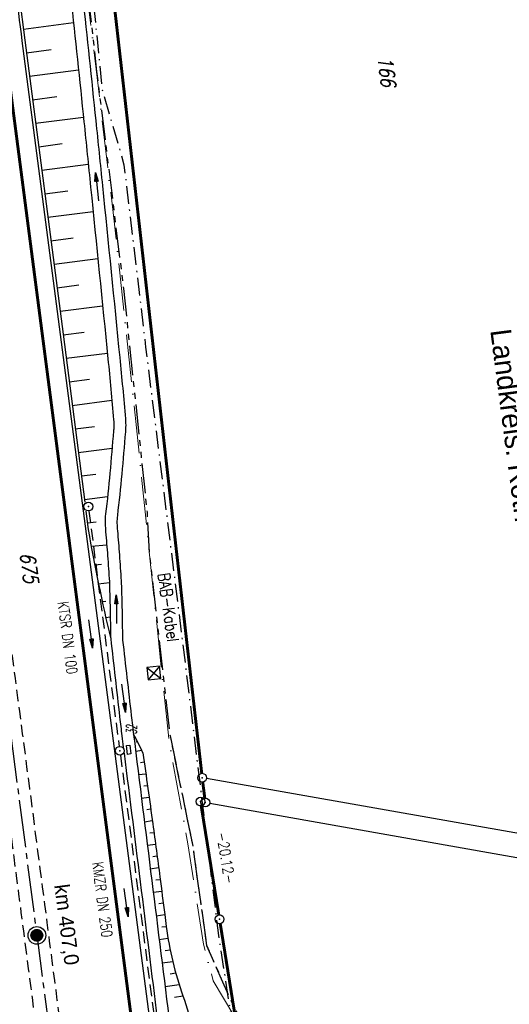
# Model space of a CAD drawing. Extents: x 445979 to 446615, y 447871 to 449065.
# Tile 16 of 47: x 446320 to 446403, y 448178 to 448344. Entities that reach past the tile are written whole.
import ezdxf
from ezdxf.enums import TextEntityAlignment as Align

# ---------------------------------------------------------------- set-up
doc = ezdxf.new("R2010")
doc.units = 0
doc.header["$LTSCALE"] = 2
doc.header["$MEASUREMENT"] = 0
for name, pattern in [('ACHSE', [5.5, 4, -0.5, 0.5, -0.5]), ('AUSGEZOGEN', [0]), ('BAB-FM2', [2.6, 1.5, -0.5, 0.1, -0.5]), ('GESTRICH-X2', [1.5, 1, -0.5]), ('LWL', [6.001, 4, -1, 0.001, -1]), ('PHANTOMX2', [5, 2.5, -0.5, 0.5, -0.5, 0.5, -0.5])]:
    doc.linetypes.add(name, pattern=pattern)
doc.layers.get('0').update_dxf_attribs({"linetype": 'AUSGEZOGEN'})
for name, color, linetype in [('199-ABSTAND', 8, 'AUSGEZOGEN'), ('199-FLSTNR', 8, 'AUSGEZOGEN'), ('199-FLSTNR-BAB', 7, 'AUSGEZOGEN'), ('199-GRENZL', 8, 'AUSGEZOGEN'), ('199-GRENZL-BAB', 7, 'AUSGEZOGEN'), ('199-GRENZP-BAB', 7, 'AUSGEZOGEN'), ('ACHSETOP', 250, 'ACHSE'), ('ANMERKUNG', 7, 'CONTINUOUS'), ('BAB_FM', 5, 'BAB-FM2'), ('BOESCHG', 250, 'AUSGEZOGEN'), ('FBRTOP', 250, 'AUSGEZOGEN'), ('GRABEN', 250, 'AUSGEZOGEN'), ('HEKT_B', 250, 'CONTINUOUS'), ('KANAL', 7, 'GESTRICH-X2'), ('Lichtwellenleiter COLT', 46, 'PHANTOMX2'), ('Lichtwellenleiter GLH', 46, 'PHANTOMX2'), ('MS-UEBERFAHRT', 250, 'GESTRICH-X2'), ('MULDE', 250, 'AUSGEZOGEN'), ('PFEIL', 7, 'CONTINUOUS'), ('PFEILTOP', 200, 'AUSGEZOGEN'), ('SCHRIFT', 7, 'AUSGEZOGEN'), ('SCHSYMBOL', 200, 'AUSGEZOGEN'), ('SIGNATUR', 4, 'AUSGEZOGEN'), ('TEXTO', 4, 'CONTINUOUS')]:
    doc.layers.add(name, color=color, linetype=linetype)
doc.styles.add('ROMANS', font='romans.shx', dxfattribs={"width": 0.8})
doc.styles.add('UNIR-H', font='unir_h.shx', dxfattribs={"width": 0.8})

# ---------------------------------------------------------------- blocks, each defined once
blk = doc.blocks.new('SCHA-Q')
for p, q in [((-1.5, 1.5), (1.5, -1.5)), ((-1.5, -1.5), (1.5, 1.5)), ((1.5, 1.5), (-1.5, 1.5)), ((-1.5, 1.5), (-1.5, -1.5)), ((1.5, -1.5), (1.5, 1.5)), ((-1.5, -1.5), (1.5, -1.5))]:
    blk.add_line(p, q)
blk.add_point((0, 0))
blk = doc.blocks.new('*X15')
at = {"color": 0}
for p, q in [((212.23, 257.39), (213.24, 258.4)), ((212.24, 257.33), (213.31, 258.4)), ((212.24, 257.47), (213.17, 258.4)), ((212.24, 257.26), (213.37, 258.39)), ((212.24, 257.55), (213.09, 258.39)), ((212.25, 257.2), (213.43, 258.38)), ((212.26, 257.63), (213, 258.37)), ((212.27, 257.14), (213.49, 258.37)), ((212.28, 257.09), (213.55, 258.35)), ((212.29, 257.73), (212.9, 258.35)), ((212.3, 257.04), (213.6, 258.33)), ((212.32, 256.99), (213.65, 258.31)), ((212.34, 257.86), (212.78, 258.29)), ((212.35, 256.94), (213.69, 258.29)), ((212.37, 256.9), (213.74, 258.26)), ((212.4, 256.85), (213.78, 258.24)), ((212.43, 256.81), (213.83, 258.21)), ((212.46, 256.77), (213.86, 258.18)), ((212.49, 256.73), (213.9, 258.14)), ((212.53, 256.7), (213.94, 258.11)), ((212.56, 256.66), (213.97, 258.07)), ((212.6, 256.63), (214.01, 258.03)), ((212.64, 256.6), (214.04, 257.99)), ((212.68, 256.57), (214.07, 257.95)), ((212.73, 256.54), (214.09, 257.91)), ((212.77, 256.52), (214.12, 257.86)), ((212.82, 256.49), (214.14, 257.82)), ((212.87, 256.47), (214.16, 257.77)), ((212.92, 256.45), (214.18, 257.72)), ((212.97, 256.44), (214.2, 257.66)), ((213.03, 256.42), (214.21, 257.6)), ((213.09, 256.41), (214.22, 257.54)), ((213.16, 256.41), (214.23, 257.48)), ((213.22, 256.4), (214.23, 257.41)), ((213.3, 256.41), (214.23, 257.34)), ((213.38, 256.41), (214.22, 257.26)), ((213.46, 256.43), (214.2, 257.17)), ((213.56, 256.46), (214.18, 257.07)), ((213.69, 256.51), (214.12, 256.95))]:
    blk.add_line(p, q, dxfattribs=at)
blk = doc.blocks.new('SRMAST2')
at = {"color": 0}
blk.add_circle((0, 0), 0.999, dxfattribs=at)
blk.add_point((0, 0), dxfattribs=at)
blk.add_blockref('*X15', (-213.23, -257.4))
blk = doc.blocks.new('PP')
at = {"color": 0}
blk.add_circle((0, -0.01), 1.49, dxfattribs=at)
blk.add_point((0, 0), dxfattribs=at)
blk = doc.blocks.new('GST')
at = {"color": 0}
blk.add_circle((0, 0), 0.75, dxfattribs=at)
blk.add_point((0, 0), dxfattribs=at)
blk = doc.blocks.new('10')
blk.add_blockref('GST', (0, 0))
blk = doc.blocks.new('13')
blk.add_lwpolyline([(0.76, 1.22), (-0.75, 1.22), (-0.75, 1.8), (0.76, 1.8)], close=True)
at = {"rotation": 180}
blk.add_blockref('GST', (0, 0), dxfattribs=at)
blk = doc.blocks.new('PFEIL2')
at = {"color": 0}
for p, q in [((0.88, 0), (-2.4, -0.01)), ((0.88, -0.27), (0.88, 0.28)), ((0.88, 0.28), (2.43, 0.01)), ((0.91, 0.27), (0.88, 0.26)), ((0.97, 0.26), (0.88, 0.25)), ((1.02, 0.25), (0.88, 0.23)), ((1.07, 0.24), (0.88, 0.21)), ((1.13, 0.23), (0.88, 0.19)), ((1.18, 0.22), (0.88, 0.17)), ((1.24, 0.21), (0.88, 0.15)), ((1.29, 0.21), (0.88, 0.14)), ((1.34, 0.2), (0.88, 0.12)), ((1.4, 0.19), (0.88, 0.1)), ((1.45, 0.18), (0.88, 0.08)), ((1.51, 0.17), (0.88, 0.06)), ((1.56, 0.16), (0.88, 0.04)), ((1.61, 0.15), (0.88, 0.02)), ((1.67, 0.14), (0.88, 0.01)), ((1.72, 0.13), (0.88, -0.01)), ((1.78, 0.12), (0.88, -0.03)), ((1.83, 0.11), (0.88, -0.05)), ((1.88, 0.1), (0.88, -0.07)), ((1.94, 0.09), (0.88, -0.09)), ((2.05, 0.08), (0.88, -0.12)), ((1.99, 0.08), (0.88, -0.11)), ((2.1, 0.07), (0.88, -0.14)), ((2.15, 0.06), (0.88, -0.16)), ((2.21, 0.05), (0.88, -0.18)), ((2.26, 0.04), (0.88, -0.2)), ((2.32, 0.03), (0.88, -0.22)), ((2.37, 0.02), (0.88, -0.23)), ((2.42, 0.01), (0.88, -0.25)), ((2.43, 0.01), (0.88, -0.27))]:
    blk.add_line(p, q, dxfattribs=at)

msp = doc.modelspace()

# ---------------------------------------------------------------- linework, layer by layer
at = {"layer": '199-GRENZL'}
for p, q in [((446461.48, 448196.76), (446351.75, 448216.15)), ((446352.27, 448211.98), (446453.04, 448194.17))]:
    msp.add_line(p, q, dxfattribs=at)
at = {"layer": '199-GRENZL-BAB', "const_width": 0.5, "flags": 128}
for points in [[(446350.93, 448217.03), (446320.82, 448481.72)], [(446351.44, 448212.85), (446351.1, 448215.54)], [(446353.81, 448193.15), (446350.84, 448211.53)], [(446354.05, 448191.67), (446362.12, 448141.49)]]:
    msp.add_lwpolyline(points, dxfattribs=at)
at = {"layer": 'ACHSETOP'}
msp.add_line((446310.22, 448288.86), (446329.58, 448140.12), dxfattribs=at)
at = {"layer": 'BAB_FM', "flags": 128}
msp.add_lwpolyline([(446328.48, 448388.07), (446334.15, 448332.34), (446337.82, 448319.71), (446341.47, 448288.92), (446347.67, 448239.31), (446353.75, 448189.68), (446361.43, 448140.25), (446365.22, 448110.78), (446367.72, 448090.65), (446373.64, 448041), (446379.82, 447991.38), (446383.77, 447958.62), (446392.69, 447959.78)], dxfattribs=at)
at = {"layer": 'BOESCHG'}
for p, q in [((446320.85, 448342.58), (446329.32, 448343.68)), ((446321.37, 448338.61), (446325.55, 448339.16)), ((446321.89, 448334.65), (446330.15, 448335.72)), ((446322.4, 448330.68), (446326.48, 448331.21)), ((446322.92, 448326.71), (446330.98, 448327.76)), ((446323.44, 448322.75), (446327.42, 448323.27)), ((446323.95, 448318.78), (446331.8, 448319.8)), ((446324.47, 448314.82), (446328.34, 448315.32)), ((446324.98, 448310.85), (446332.61, 448311.84)), ((446325.5, 448306.88), (446329.26, 448307.37)), ((446326.02, 448302.92), (446333.42, 448303.88)), ((446326.53, 448298.95), (446330.18, 448299.42)), ((446327.05, 448294.98), (446334.22, 448295.92)), ((446327.57, 448291.02), (446331.09, 448291.47)), ((446328.08, 448287.05), (446335.02, 448287.94)), ((446328.59, 448283.08), (446332, 448283.52)), ((446329.1, 448279.11), (446335.78, 448279.97)), ((446329.61, 448275.15), (446332.86, 448275.56)), ((446330.12, 448271.18), (446335.82, 448271.91)), ((446330.63, 448267.21), (446333.05, 448267.52)), ((446331.14, 448263.25), (446335.06, 448263.75)), ((446331.65, 448259.28), (446333.14, 448259.47)), ((446332.3, 448255.34), (446334.91, 448255.57)), ((446332.89, 448252.19), (446334.04, 448252.32)), ((446333.48, 448249.02), (446335.36, 448249.21)), ((446334.15, 448246.03), (446334.77, 448246.1)), ((446334.75, 448243.33), (446335.5, 448243.43)), ((446340.13, 448222.33), (446339.89, 448222.26)), ((446340.82, 448220.9), (446339.79, 448220.72)), ((446340.62, 448218.87), (446341.21, 448218.95)), ((446340.28, 448216.81), (446341.48, 448216.97)), ((446341.14, 448214.91), (446341.76, 448214.99)), ((446340.77, 448212.84), (446342.03, 448213.01)), ((446341.66, 448210.94), (446342.3, 448211.03)), ((446341.27, 448208.87), (446342.57, 448209.05)), ((446342.18, 448206.97), (446342.84, 448207.07)), ((446341.77, 448204.9), (446343.11, 448205.08)), ((446342.7, 448203.01), (446343.38, 448203.1)), ((446342.26, 448200.93), (446343.65, 448201.12)), ((446343.21, 448199.05), (446343.92, 448199.14)), ((446342.76, 448196.97), (446344.18, 448197.15)), ((446343.72, 448195.08), (446344.43, 448195.17)), ((446343.25, 448193), (446344.69, 448193.19)), ((446344.22, 448191.11), (446344.94, 448191.2)), ((446343.75, 448189.01), (446345.23, 448189.23)), ((446344.76, 448187.13), (446345.6, 448187.26)), ((446344.25, 448185.04), (446346.03, 448185.3)), ((446345.6, 448183.21), (446346.54, 448183.35)), ((446344.75, 448181.07), (446347.11, 448181.42)), ((446346.32, 448179.28), (446347.76, 448179.49))]:
    msp.add_line(p, q, dxfattribs=at)
for points in [[(446295.04, 448540.91), (446298.51, 448514.24), (446301.74, 448489.45), (446304.96, 448464.66), (446308.19, 448439.87), (446311.42, 448415.08), (446316.26, 448377.89), (446321.1, 448340.7), (446327.55, 448291.12), (446331.2, 448262.77)], [(446331.4, 448261.28), (446331.79, 448258.18)]]:
    msp.add_lwpolyline(points, dxfattribs=at)
msp.add_lwpolyline([(446341.01, 448220.47, -0.001449), (446342.68, 448208.5, -0.001938), (446343.87, 448199.55, -0.000369), (446344.68, 448193.21, 0.001152), (446344.94, 448191.18, 0.052653), (446347.76, 448179.48, -0.040271), (446350.91, 448167.72)], format="xyb", dxfattribs=at)
msp.add_arc((446631.03, 448310.02), 303.7, 189.8298, 193.382, dxfattribs=at)
at = {"layer": 'FBRTOP', "const_width": 0.5}
for points in [[(446307.97, 448414.63, 0.000001), (446312.81, 448377.44, -0.000001), (446317.65, 448340.25), (446324.1, 448290.67), (446343.46, 448141.93, -0.000003), (446347.78, 448108.74, 0.000004)], [(446280.2, 448411.01, 0.000001), (446285.04, 448373.83, -0.000001), (446289.88, 448336.64), (446296.34, 448287.06), (446297.94, 448274.7, -0.000004)]]:
    msp.add_lwpolyline(points, format="xyb", dxfattribs=at)
at = {"layer": 'FBRTOP'}
for points in [[(446284.92, 448350.29, -0.000569), (446286.46, 448338.55, -0.000027), (446287.08, 448333.75, -0.000007), (446289.69, 448313.68, -0.000039), (446290.38, 448308.33, -0.000011), (446292.92, 448288.79, -0.001957), (446294.32, 448277.61, -0.005659), (446294.75, 448273.74, -0.008178), (446294.86, 448272.41, -0.02248), (446294.87, 448271.93, -0.002011), (446294.85, 448271.17, 0.00093), (446294.8, 448269.53, 0.000345), (446294.74, 448267.62, 0.00127), (446294.73, 448267.09, 0.026277), (446294.76, 448266.25, 0.011347), (446294.96, 448264.3, 0.000134), (446295.64, 448259.05, 0.000036), (446298.19, 448239.42, 0.000002), (446300.71, 448220.06, -0.000009), (446301.39, 448214.83, -0.000327), (446302.98, 448202.47, 0.000286), (446304.58, 448190.11, 0.001369), (446306.24, 448177.62, -0.00141), (446307.84, 448165.48, -0.000091)], [(446294.81, 448538.97), (446298.03, 448514.18), (446301.26, 448489.39), (446304.49, 448464.6), (446307.71, 448439.8), (446310.94, 448415.01, 0.000001), (446315.78, 448377.83, -0.000001), (446320.62, 448340.64), (446327.08, 448291.06)], [(446276.85, 448412.78, -0.000015), (446279.81, 448389.6, 0.000226)], [(446327.08, 448291.06), (446346.44, 448142.31, -0.000003), (446350.76, 448109.13, 0.000004)], [(446308.68, 448159.02, -0.000032), (446311.04, 448140.73, -0.00014)]]:
    msp.add_lwpolyline(points, format="xyb", dxfattribs=at)
at = {"layer": 'GRABEN'}
for p, q in [((446320.85, 448342.58), (446320.86, 448342.58)), ((446320.85, 448342.58), (446320.86, 448342.58)), ((446321.37, 448338.61), (446321.37, 448338.61)), ((446321.37, 448338.61), (446321.37, 448338.61)), ((446321.89, 448334.65), (446321.89, 448334.65)), ((446321.89, 448334.65), (446321.89, 448334.65)), ((446322.4, 448330.68), (446322.4, 448330.68)), ((446322.4, 448330.68), (446322.4, 448330.68)), ((446322.92, 448326.71), (446322.92, 448326.72)), ((446322.92, 448326.71), (446322.92, 448326.72)), ((446323.44, 448322.75), (446323.44, 448322.75)), ((446323.44, 448322.75), (446323.44, 448322.75)), ((446323.95, 448318.78), (446323.95, 448318.78)), ((446323.95, 448318.78), (446323.95, 448318.78)), ((446324.47, 448314.82), (446324.47, 448314.82)), ((446324.47, 448314.82), (446324.47, 448314.82)), ((446324.98, 448310.85), (446324.99, 448310.85)), ((446324.98, 448310.85), (446324.99, 448310.85)), ((446325.5, 448306.88), (446325.5, 448306.88)), ((446325.5, 448306.88), (446325.5, 448306.88)), ((446326.02, 448302.92), (446326.02, 448302.92)), ((446326.02, 448302.92), (446326.02, 448302.92)), ((446326.53, 448298.95), (446326.54, 448298.95)), ((446326.53, 448298.95), (446326.53, 448298.95)), ((446327.05, 448294.98), (446327.05, 448294.98)), ((446327.05, 448294.98), (446327.05, 448294.98)), ((446327.57, 448291.02), (446327.57, 448291.02)), ((446327.57, 448291.02), (446327.57, 448291.02)), ((446328.08, 448287.05), (446328.08, 448287.05)), ((446328.08, 448287.05), (446328.08, 448287.05)), ((446328.59, 448283.08), (446328.59, 448283.08)), ((446328.59, 448283.08), (446328.59, 448283.08)), ((446329.1, 448279.11), (446329.1, 448279.11)), ((446329.1, 448279.11), (446329.1, 448279.11)), ((446329.61, 448275.15), (446329.61, 448275.15)), ((446329.61, 448275.15), (446329.61, 448275.15)), ((446330.12, 448271.18), (446330.12, 448271.18)), ((446330.12, 448271.18), (446330.12, 448271.18)), ((446330.63, 448267.21), (446330.63, 448267.21)), ((446330.63, 448267.21), (446330.63, 448267.21)), ((446331.14, 448263.25), (446331.14, 448263.25)), ((446331.14, 448263.25), (446331.14, 448263.25)), ((446331.65, 448259.28), (446331.65, 448259.28)), ((446331.65, 448259.28), (446331.65, 448259.28))]:
    msp.add_line(p, q, dxfattribs=at)
at = {"layer": 'KANAL'}
msp.add_line((446331.91, 448261.28), (446337, 448221.56), dxfattribs=at)
at = {"layer": 'KANAL', "linetype": 'GESTRICH-X2'}
msp.add_line((446337.22, 448220.09), (446343.5, 448171.19), dxfattribs=at)
at = {"layer": 'Lichtwellenleiter COLT', "linetype": 'LWL', "lineweight": 0, "flags": 128}
msp.add_lwpolyline([(446368.65, 448155.34), (446352.87, 448182.03), (446351.2, 448188.23), (446348.61, 448205.11), (446345.43, 448222.25), (446339.92, 448275.34), (446336.22, 448309.7), (446327.79, 448380.67), (446320.86, 448439.65), (446318.1, 448466.7), (446313.15, 448503.57), (446311.51, 448516.11), (446307.6, 448544.58), (446306.13, 448555.89)], dxfattribs=at)
at = {"layer": 'Lichtwellenleiter GLH', "flags": 128}
for points in [[(446223.64, 448954.27), (446229.18, 448937.88), (446229.91, 448934.52), (446231.76, 448925.65), (446233.06, 448918.29), (446237.56, 448893.54), (446243.74, 448870.67), (446245.78, 448864.52), (446248.88, 448851.7), (446252.74, 448841.72), (446264.39, 448824.37), (446274, 448807.86), (446276.03, 448804.01), (446279.71, 448784.29), (446285.31, 448675.33), (446285.71, 448671.26), (446287.02, 448664.19), (446288.29, 448657.32), (446293.6, 448630.02), (446298.32, 448603.83), (446304.93, 448564.5), (446309.57, 448532.67), (446312.96, 448510.36), (446316.42, 448480.56), (446318.63, 448463.61), (446319.48, 448455.18), (446323.85, 448418.39), (446329.38, 448369.35), (446333.21, 448335.42), (446337.73, 448298.84), (446341.71, 448261.07), (446342.09, 448254.04), (446345.59, 448223.38), (446349.37, 448205), (446351.75, 448188), (446354.23, 448182.37)], [(446345.59, 448223.38), (446349.37, 448205), (446351.75, 448188), (446354.23, 448182.37), (446356.42, 448177.4), (446370.04, 448153.97), (446371.29, 448151.93), (446372.8, 448149.72), (446377.7, 448141.66), (446380.87, 448136.98), (446391.15, 448125.3), (446392.66, 448123.74), (446401.88, 448112.58), (446402.25, 448105.07), (446398.36, 448098.19), (446387.59, 448086.58), (446383.8, 448082.18), (446371.75, 448072.65), (446368.99, 448069.13), (446368.37, 448064.04), (446370.59, 448040.47), (446373.47, 448021.62), (446377.99, 447985.08), (446381.03, 447954.46), (446385.89, 447919.63)]]:
    msp.add_lwpolyline(points, dxfattribs=at)
at = {"layer": 'MS-UEBERFAHRT', "flags": 128}
for points in [[(446291.65, 448414.53), (446298.4, 448363.78), (446304.97, 448313.4), (446309.06, 448281.19, 0.000662), (446315.97, 448227.92, -0.000139), (446317.82, 448213.76, -0.00006), (446321.06, 448188.89, -0.000057), (446324.42, 448163.07, -0.000348), (446328.2, 448133.77, 0.000522), (446330.73, 448114.27, 0.000039), (446331.72, 448106.64, 0.000024)], [(446335.97, 448107.2, 0.000638), (446335.23, 448113.01, 0.001439), (446332.38, 448134.64, -0.001065), (446328.51, 448163.87, -0.000092), (446325.07, 448190.39, 0.000102), (446321.95, 448214.39, 0.000067), (446318.05, 448244.23, 0.000099), (446315.45, 448264.19, 0.001034), (446312.18, 448288.75, -0.000999), (446308.79, 448314.17, -0.000142), (446308.77, 448314.33, 0), (446302.22, 448364.53, -0.000179), (446300.04, 448381.32, -0.00009), (446295.7, 448414.82)]]:
    msp.add_lwpolyline(points, format="xyb", dxfattribs=at)
at = {"layer": 'MULDE'}
for points in [[(446321.09, 448418.14, 0.000046), (446321.47, 448414.87, 0.001063), (446323.64, 448396.68, -0.002664), (446324.48, 448389.43, -0.000575), (446324.61, 448388.22, -0.000152), (446325.11, 448383.61, -0.000575), (446326.65, 448369.07, -0.000199), (446331.07, 448326.95, -0.000766), (446332.2, 448315.95, -0.000291), (446335.11, 448286.98, -0.003684), (446336.07, 448276.68, -0.028476), (446336.1, 448275.45, -0.013689), (446336.06, 448274.79, -0.001371), (446335.45, 448267.7, -0.008552), (446334.71, 448260.79, 0.040653), (446334.64, 448259.16, 0.011721), (446334.73, 448257.76, -0.003902), (446335.05, 448253.74, -0.0002), (446335.35, 448249.38, -0.005379), (446335.36, 448249.24, -0.00493), (446335.37, 448249.04, -0.00045)], [(446328.64, 448369.28, -0.000199), (446333.06, 448327.15, -0.000766), (446334.19, 448316.15, -0.000291), (446337.1, 448287.18, -0.003684), (446338.06, 448276.85, -0.028476), (446338.1, 448275.39, -0.013689), (446338.06, 448274.63, -0.001371), (446337.44, 448267.52, -0.008552), (446336.7, 448260.54, 0.040653), (446336.64, 448259.24, 0.011721), (446336.72, 448257.94, -0.003902), (446337.04, 448253.88, -0.0002), (446337.35, 448249.52, -0.005379), (446337.36, 448249.34, -0.00493), (446337.37, 448249.1, -0.00045), (446337.44, 448246.68, -0.002691), (446337.51, 448243.36, 0.00248), (446337.58, 448239.79, 0.011108), (446337.59, 448239.52, 0.00057)], [(446335.36, 448249.24, -0.00493), (446335.37, 448249.04, -0.00045), (446335.44, 448246.62, -0.002691), (446335.51, 448243.33, 0.00248), (446335.58, 448239.74, 0.011108)], [(446335.58, 448239.74, 0.000574), (446337.09, 448226.54, 0.002338), (446337.47, 448223.34, 0.000003), (446337.71, 448221.47, 0.000913)], [(446337.59, 448239.52, 0.000555), (446339.05, 448226.77, 0.002338), (446339.43, 448223.58, 0.000086), (446345.59, 448174.33, 0.001164), (446346.05, 448170.69, 0.003808), (446350.4, 448139.1, -0.004865), (446353.76, 448114.34, -0.00068)], [(446337.84, 448220.43, 0.000081), (446343.63, 448174.09, 0.000913), (446343.99, 448171.22, 0.003808)]]:
    msp.add_lwpolyline(points, format="xyb", dxfattribs=at)
msp.add_arc((446311.19, 448207.67), 32.45, 23.2161, 29.5161, dxfattribs=at)

# ---------------------------------------------------------------- block references
at = {"layer": '199-GRENZP-BAB', "rotation": 277.4163262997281}
for p in [(446351.01, 448216.28), (446350.72, 448212.27), (446351.53, 448212.11), (446353.93, 448192.41)]:
    msp.add_blockref('GST', p, dxfattribs=at)
at = {"layer": 'HEKT_B'}
for name in ['PP', 'SRMAST2']:
    msp.add_blockref(name, (446323.13, 448189.7), dxfattribs=at)
at = {"layer": 'PFEIL'}
for p, rotation in [((446332.21, 448240.56), 277.3226000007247), ((446338.19, 448195.23), 277.3241000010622)]:
    msp.add_blockref('PFEIL2', p, dxfattribs=dict(at, rotation=rotation))
at = {"layer": 'PFEILTOP'}
for p, rotation in [((446333.28, 448316.01), 95.8300080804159), ((446336.54, 448244.73), 90.08588663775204), ((446337.79, 448229.71), 277.1287696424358)]:
    msp.add_blockref('PFEIL2', p, dxfattribs=dict(at, rotation=rotation))
at = {"layer": 'SCHSYMBOL', "rotation": 277.4164}
for name, p in [('10', (446331.82, 448262.04)), ('13', (446337.11, 448220.83))]:
    msp.add_blockref(name, p, dxfattribs=at)
at = {"layer": 'SIGNATUR', "xscale": 0.7000000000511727, "yscale": 0.7000000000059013, "zscale": 0.7, "rotation": 276.0587797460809}
msp.add_blockref('SCHA-Q', (446342.85, 448233.96), dxfattribs=at)

# ---------------------------------------------------------------- texts
at = {"layer": '199-ABSTAND', "insert": (446355.02, 448202.77), "char_height": 1.8, "attachment_point": 5, "rotation": 279.1823, "style": 'ROMANS'}
msp.add_mtext('-20.12-', dxfattribs=at)
at = {"layer": '199-FLSTNR', "style": 'ROMANS', "oblique": 15, "width": 0.8}
msp.add_text('166', height=2.5, rotation=277.4163, dxfattribs=at).set_placement((446380.55, 448337.89))
at = {"layer": '199-FLSTNR-BAB', "style": 'ROMANS', "oblique": 15, "width": 0.8}
msp.add_text('675', height=2.5, rotation=277.4163, dxfattribs=at).set_placement((446320.27, 448254.16))
at = {"layer": 'ANMERKUNG', "style": 'ROMANS', "oblique": 7, "width": 0.5}
msp.add_text('32', height=1.8, rotation=90, dxfattribs=at).set_placement((446339.98, 448223.64))
at = {"layer": 'BAB_FM', "style": 'ROMANS', "width": 0.8}
msp.add_text('BAB-Kabel', height=2, rotation=277.9421, dxfattribs=at).set_placement((446343.53, 448250.7))
at = {"layer": 'HEKT_B', "style": 'UNIR-H'}
msp.add_text('km 407,0', height=2.5, rotation=277.4164, dxfattribs=at).set_placement((446326.06, 448198.16))
at = {"layer": 'SCHRIFT', "style": 'UNIR-H'}
msp.add_text('Landkreis: Roth', height=3.5, rotation=277.4163, dxfattribs=at).set_placement((446399.57, 448291.77))
at = {"layer": 'TEXTO', "style": 'ROMANS', "width": 0.75}
for s, rotation, p in [('KTSR DN 100', 277.3226, (446327.44, 448239.78)), ('KMZR DN 250', 277.3241, (446333.29, 448195.62))]:
    msp.add_text(s, height=1.8, rotation=rotation, dxfattribs=at).set_placement(p, align=Align.CENTER)

doc.saveas('drawing.dxf')
